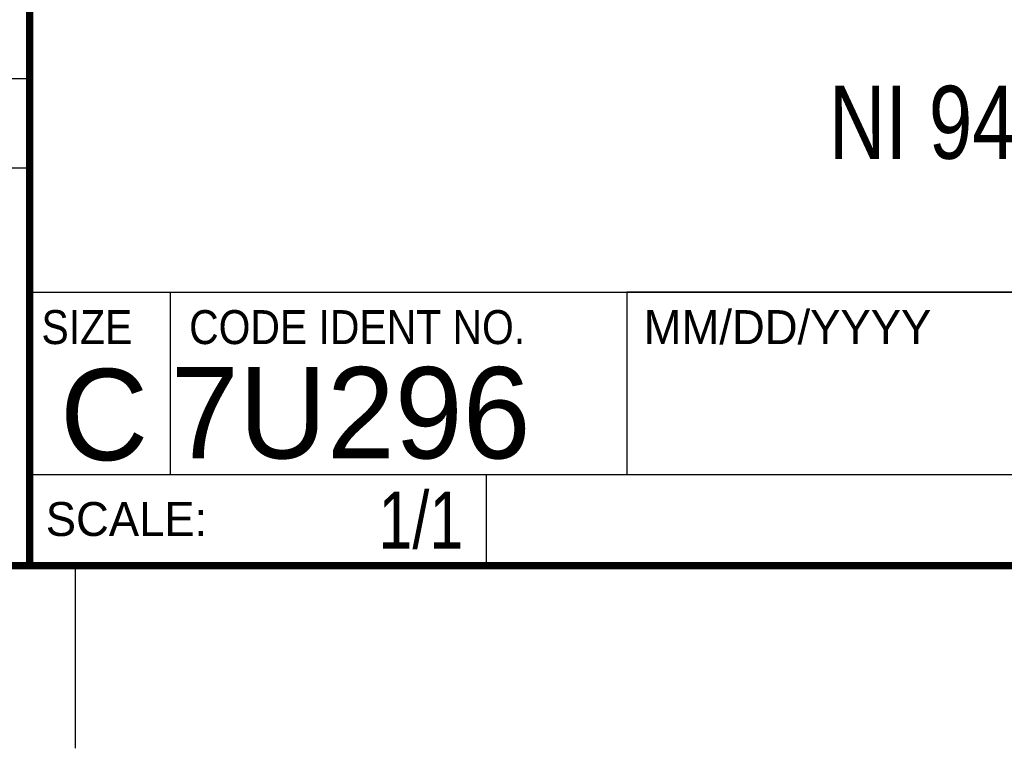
# Model space of a CAD drawing. Header units: inches. Extents: x 0 to 22, y 0 to 17.
# Tile 41 of 64: x 16.3 to 19, y 0 to 2. Entities that reach past the tile are written whole.
import ezdxf

# ---------------------------------------------------------------- set-up
doc = ezdxf.new("R2010")
doc.units = ezdxf.units.IN
doc.header["$LTSCALE"] = 1.21
doc.header["$MEASUREMENT"] = 0
doc.layers.get('0').update_dxf_attribs({"linetype": 'CONTINUOUS'})
doc.layers.add('DETAIL', color=7, linetype='CONTINUOUS')
doc.layers.add('NOTE', color=7, linetype='CONTINUOUS')
doc.styles.get("Standard").update_dxf_attribs({"font": 'txt', "width": 0.8})
doc.styles.add('TEXTSTYLE_2', font='txt')
doc.styles.add('TEXTSTYLE_3', font='txt', dxfattribs={"width": 0.9})

msp = doc.modelspace()

# ---------------------------------------------------------------- linework, layer by layer
at = {"color": 2, "linetype": 'CONTINUOUS'}
for p, q in [((16.3737, 2.9596), (16.3737, 1.2496)), ((13.61, 1.835), (16.375, 1.835)), ((16.375, 1.5888), (13.61, 1.5888)), ((16.3737, 1.2496), (21.5037, 1.2496)), ((16.76, 0.75), (16.76, 1.25)), ((18.01, 1.25), (21.5, 1.25)), ((18.01, 1.25), (18.01, 0.75)), ((16.3748, 0.7501), (17.6248, 0.7501)), ((16.3748, 0.7501), (16.3748, 0.5001)), ((16.375, 0.75), (21.5, 0.75)), ((17.6248, 0.7501), (17.6248, 0.5001)), ((18.01, 0.75), (21.5, 0.75)), ((16.3748, 0.5001), (17.6248, 0.5001)), ((16.5, 0), (16.5, 0.5))]:
    msp.add_line(p, q, dxfattribs=at)
at = {"color": 7, "linetype": 'CONTINUOUS', "const_width": 0.02}
for points in [[(16.375, 2.96), (16.375, 0.5)], [(0.5, 0.5), (21.5, 0.5)]]:
    msp.add_lwpolyline(points, dxfattribs=at)

# ---------------------------------------------------------------- texts
at = {"color": 2, "linetype": 'CONTINUOUS', "char_height": 0.093, "attachment_point": 1, "line_spacing_factor": 0.9}
for s, insert, width, style in [('SIZE', (16.407, 1.2002), 0.3348, 'TEXTSTYLE_3'), ('CODE IDENT NO.', (16.8114, 1.2002), 1.1718, 'TEXTSTYLE_3'), ('MM/DD/YYYY', (18.0565, 1.2002), 0.93, 'TEXTSTYLE_2'), ('SCALE:', (16.4187, 0.6745), 0.558, 'TEXTSTYLE_2')]:
    msp.add_mtext(s, dxfattribs=dict(at, insert=insert, width=width, style=style))
at = {"color": 7, "linetype": 'CONTINUOUS', "char_height": 0.25, "line_spacing_factor": 0.9, "style": 'TEXTSTYLE_2'}
for s, insert, width, attachment_point in [('C', (16.5785, 1.0393), 0.25, 2), ('7U296', (16.7614, 1.0441), 1.25, 1)]:
    msp.add_mtext(s, dxfattribs=dict(at, insert=insert, width=width, attachment_point=attachment_point))
at = {"layer": 'DETAIL', "color": 7, "linetype": 'CONTINUOUS', "insert": (17.5623, 0.7032), "char_height": 0.15625, "width": 0.375, "attachment_point": 3, "line_spacing_factor": 0.9}
msp.add_mtext('1/1', dxfattribs=at)
at = {"layer": 'NOTE', "color": 7, "linetype": 'CONTINUOUS', "insert": (18.9387, 1.8146), "char_height": 0.2, "width": 1.12, "attachment_point": 2, "line_spacing_factor": 0.9}
msp.add_mtext('NI 9482', dxfattribs=at)

doc.saveas('drawing.dxf')
